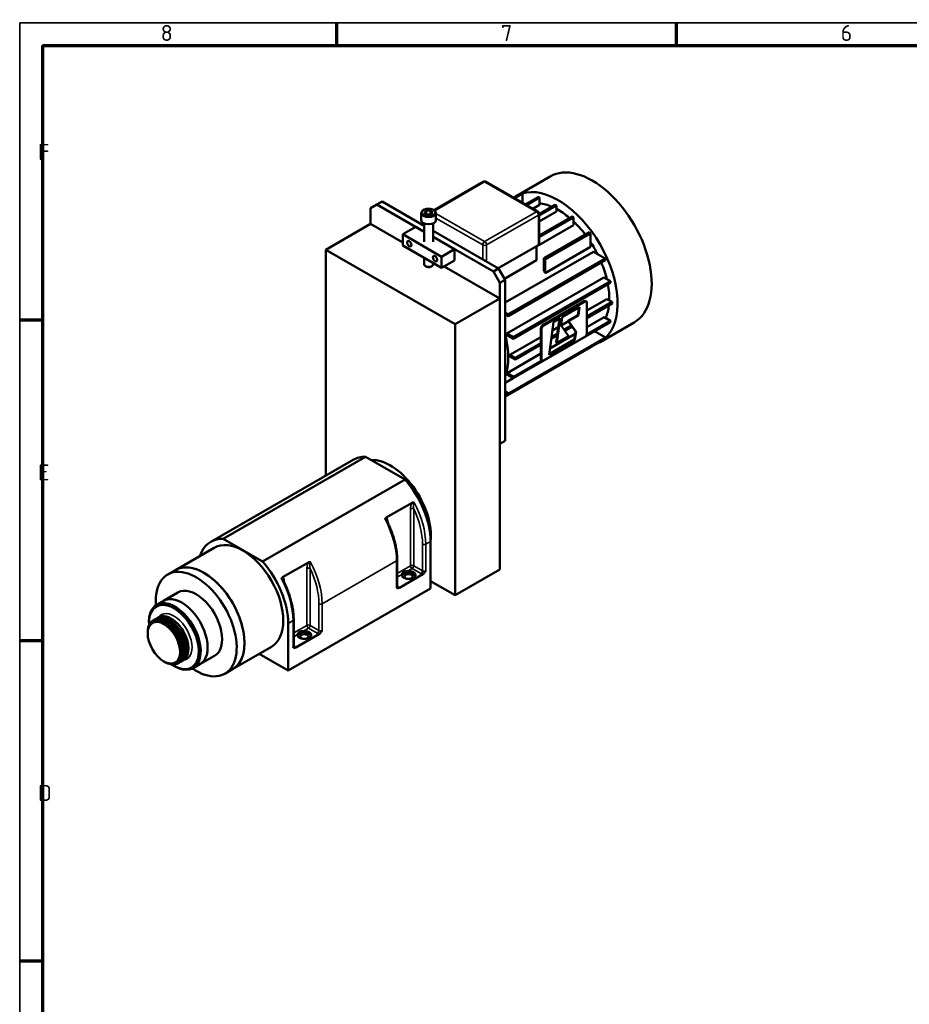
# Model space of a CAD drawing. Header units: millimetres. Extents: x 10 to 1178, y 10 to 831.
# Tile 2 of 4: x 10 to 399, y 401 to 831. Entities that reach past the tile are written whole.
import ezdxf

# ---------------------------------------------------------------- set-up
doc = ezdxf.new("R2010")
doc.units = ezdxf.units.MM
doc.header["$LTSCALE"] = 2
doc.layers.get('0').update_dxf_attribs({"lineweight": 25})
for name, color, linetype, lineweight in [('Bemaßung (ISO)', 7, 'Continuous', 25), ('Rahmen (ISO)', 7, 'Continuous', 70), ('Sichtbar (ISO)', 7, 'Continuous', 50), ('Sichtbar schmal (ISO)', 7, 'Continuous', 35), ('Symbol (ISO)', 7, 'Continuous', 25)]:
    doc.layers.add(name, color=color, linetype=linetype, lineweight=lineweight)
doc.styles.add('Notiztext (DIN)', font='isocpeur.ttf')
doc.dimstyles.new('Standard (DIN)', dxfattribs={"dimscale": 2, "dimtxt": 3.5, "dimasz": 2.5, "dimexe": 3.175, "dimexo": 0.8, "dimgap": 0.8, "dimtad": 1, "dimdec": 3, "dimrnd": 1e-08, "dimtxsty": 'Notiztext (DIN)', "dimcen": 0.09, "dimdle": 10, "dimclrd": 256, "dimclre": 256, "dimclrt": 256, "dimazin": 2, "dimtfac": 0.571429, "dimtdec": 3, "dimtmove": 0, "dimatfit": 3, "dimfxl": 1, "dimtolj": 1, "dimlwd": -1, "dimlwe": -1, "dimarcsym": 0})

# ---------------------------------------------------------------- blocks, each defined once
blk = doc.blocks.new('Ränder Hagen+Goebel Rahmen')
at = {"layer": 'Rahmen (ISO)', "linetype": 'Continuous', "lineweight": 35}
for q in [(5, 5), (589, 415)]:
    blk.add_line((5, 415), q, dxfattribs=at)
at = {"layer": 'Rahmen (ISO)'}
for p, q in [((74.25, 410), (74.25, 415)), ((148.5, 410), (148.5, 415)), ((10, 410), (584, 410)), ((10, 410), (10, 10)), ((10, 350), (5, 350)), ((10, 280), (5, 280)), ((10, 210), (5, 210))]:
    blk.add_line(p, q, dxfattribs=at)
at = {"layer": 'Symbol (ISO)', "char_height": 3.5, "style": 'Notiztext (DIN)'}
for s, insert, attachment_point in [('8', (37.125, 411), 8), ('7', (111.375, 411), 8), ('6', (185.625, 411), 8), ('F', (9, 385), 7), ('E', (9, 315), 7), ('D', (9, 245), 7)]:
    blk.add_mtext(s, dxfattribs=dict(at, insert=insert, attachment_point=attachment_point))
blk = doc.blocks.new('*D24')
at = {"layer": 'Bemaßung (ISO)'}
for p, q in [((786.09, 444.55), (786.09, 120.35)), ((114.59, 328.55), (114.59, 120.35)), ((119.59, 126.7), (781.09, 126.7))]:
    blk.add_line(p, q, dxfattribs=at)
for points in [[(119.59, 127.53), (119.59, 125.87), (114.59, 126.7)], [(781.09, 127.53), (781.09, 125.87), (786.09, 126.7)]]:
    blk.add_solid(points, dxfattribs=at)
at = {"layer": 'Defpoints', "color": 0}
for p in [(786.09, 446.15), (114.59, 330.15), (786.09, 126.7)]:
    blk.add_point(p, dxfattribs=at)
at = {"layer": 'Bemaßung (ISO)', "insert": (441.32, 135.31), "char_height": 7, "attachment_point": 1, "style": 'Notiztext (DIN)'}
blk.add_mtext('\\A1;ca. 671', dxfattribs=at)

msp = doc.modelspace()

# ---------------------------------------------------------------- linework, layer by layer
at = {"layer": 'Sichtbar (ISO)'}
for p, q in [((241.7552, 762.8545), (226.8816, 754.2894)), ((191.0285, 748.1047), (212.5445, 760.495)), ((213.7422, 760.495), (236.3696, 747.4648)), ((229.0768, 755.4403), (225.7984, 753.5523)), ((229.6425, 755.3869), (226.1276, 753.3628)), ((229.6425, 751.3386), (229.6425, 755.3869)), ((236.525, 753.8309), (230.9198, 750.6031)), ((237.0907, 753.6333), (231.3743, 750.3414)), ((237.0907, 750.4254), (237.0907, 753.6333)), ((163.2216, 748.9444), (166.0501, 750.5858)), ((163.2216, 742.077), (163.2216, 748.9444)), ((166.0501, 750.5858), (168.3128, 751.8889)), ((166.0501, 750.5858), (186.6775, 738.7073)), ((168.3128, 751.8889), (186.6775, 741.3133)), ((237.0907, 750.4254), (234.1595, 748.7375)), ((243.9732, 750.4413), (236.9708, 746.4089)), ((244.5389, 750.1156), (236.9708, 745.7574)), ((244.5389, 747.4986), (244.5389, 750.1156)), ((185.4775, 743.7815), (185.4775, 746.7247)), ((186.8356, 746.9651), (187.6263, 747.927)), ((187.8868, 746.0899), (186.8356, 746.9651)), ((187.6263, 747.927), (189.4681, 748.0136)), ((187.6263, 747.927), (187.6263, 746.3068)), ((189.7287, 746.1765), (187.8868, 746.0899)), ((189.4681, 748.0136), (190.5193, 747.1384)), ((189.4681, 748.0136), (189.4681, 746.1642)), ((190.5193, 747.1384), (189.7287, 746.1765)), ((191.8775, 743.7815), (191.8775, 746.7247)), ((244.5389, 747.4986), (236.9708, 743.1404)), ((236.9708, 733.3441), (236.9708, 746.4249)), ((251.4214, 745.3808), (236.9708, 737.0592)), ((251.9871, 744.9269), (236.9708, 736.2796)), ((251.9871, 741.6159), (251.9871, 744.9269)), ((163.2216, 742.077), (143.7055, 730.8384)), ((163.2216, 742.077), (177.3638, 733.9331)), ((183.0206, 740.8131), (177.3638, 737.5556)), ((186.6775, 738.7073), (183.0206, 740.8131)), ((186.6775, 734.298), (186.6775, 742.343)), ((190.6775, 734.298), (190.6775, 742.343)), ((251.9871, 741.6159), (235.7708, 732.2775)), ((177.3638, 737.5556), (177.3638, 732.6503)), ((177.3638, 737.5556), (194.3343, 727.7829)), ((190.6775, 739.0099), (219.2245, 722.5708)), ((190.6775, 736.4038), (216.9618, 721.2677)), ((199.9912, 731.0404), (190.6775, 736.4038)), ((258.8696, 738.5562), (239.0706, 727.1547)), ((259.4353, 737.958), (239.6363, 726.5566)), ((259.4353, 732.0462), (259.4353, 737.958)), ((177.3638, 732.6503), (194.3343, 722.8776)), ((218.9921, 722.7046), (236.6193, 732.8555)), ((235.7708, 726.1905), (235.7708, 732.3668)), ((259.4353, 732.0462), (239.6363, 720.6447)), ((143.7055, 632.1409), (143.7055, 730.8384)), ((143.7055, 730.8384), (200.274, 698.2628)), ((186.6775, 724.4613), (186.6775, 727.2869)), ((194.3343, 727.7829), (199.9912, 731.0404)), ((194.3343, 727.7829), (194.3343, 722.8776)), ((199.9912, 731.0404), (199.9912, 726.1351)), ((260.6534, 729.9365), (222.0529, 707.7079)), ((265.7666, 726.9919), (223.3402, 702.5602)), ((239.0706, 727.1547), (239.0706, 721.5556)), ((265.7666, 726.9919), (260.6534, 729.9365)), ((187.519, 723.4984), (187.2578, 723.65)), ((189.8822, 723.5253), (190.0971, 723.65)), ((190.6775, 724.4613), (190.6775, 724.9834)), ((194.3343, 722.8776), (199.9912, 726.1351)), ((195.4482, 723.519), (219.7902, 709.5014)), ((235.7708, 726.1905), (221.7847, 718.1364)), ((266.0022, 726.2023), (223.5758, 701.7705)), ((239.6363, 720.6447), (239.6363, 726.5566)), ((219.2245, 722.5708), (216.9618, 721.2677)), ((216.9618, 721.2677), (219.7902, 716.3688)), ((222.0529, 717.6718), (219.2245, 722.5708)), ((265.2206, 718.6949), (222.7942, 694.2631)), ((268.0843, 717.0457), (265.2206, 718.6949)), ((219.7902, 716.3688), (222.0529, 717.6718)), ((219.7902, 716.3688), (219.7902, 646.0597)), ((222.0529, 717.6718), (222.0529, 647.3627)), ((268.0843, 717.0457), (225.6579, 692.614)), ((268.1951, 716.3279), (225.7687, 691.8962)), ((219.7902, 709.5014), (200.274, 698.2628)), ((219.7902, 709.5014), (219.7902, 591.1205)), ((256.7012, 708.3398), (238.5992, 697.9156)), ((256.984, 708.1769), (238.8821, 697.7527)), ((254.5948, 705.6565), (247.0654, 701.3206)), ((253.8133, 702.262), (254.2623, 705.465)), ((254.0961, 702.0991), (254.5948, 705.6565)), ((257.3, 708.3986), (257.5828, 708.2357)), ((266.5989, 709.2897), (257.8325, 704.2415)), ((268.8624, 707.9862), (257.8325, 701.6346)), ((257.8325, 694.2767), (257.8325, 707.6845)), ((268.8624, 707.3322), (257.8325, 700.9805)), ((268.8624, 707.9862), (266.5989, 709.2897)), ((223.3402, 702.5602), (222.0529, 703.3015)), ((222.0529, 702.6474), (223.5758, 701.7705)), ((247.0654, 701.3206), (246.5667, 697.7632)), ((249.5498, 699.8069), (253.8133, 702.262)), ((249.8327, 699.644), (254.0961, 702.0991)), ((254.0961, 702.0991), (253.8133, 702.262)), ((265.4206, 701.3567), (257.8325, 696.987)), ((268.1951, 699.7589), (265.4206, 701.3567)), ((200.274, 698.2628), (200.274, 579.8819)), ((268.0843, 699.1687), (225.6579, 674.737)), ((243.2811, 699.1414), (241.2862, 684.9118)), ((245.3205, 697.0363), (242.781, 695.5739)), ((246.1532, 700.7953), (243.2811, 699.1414)), ((244.657, 690.1231), (246.1532, 700.7953)), ((244.8729, 693.8434), (245.8207, 700.6038)), ((246.5667, 697.7632), (249.8327, 693.1036)), ((249.7171, 699.5681), (246.5713, 697.7566)), ((251.0189, 697.7109), (247.8731, 695.8993)), ((251.3455, 697.2449), (248.1997, 695.4334)), ((251.1828, 697.477), (249.5498, 699.8069)), ((249.8327, 699.644), (249.5498, 699.8069)), ((253.0987, 694.9844), (249.8327, 699.644)), ((252.8158, 695.1472), (251.1828, 697.477)), ((268.1951, 699.7589), (257.7215, 693.7276)), ((278.4839, 699.0739), (263.6104, 690.5088)), ((225.6579, 692.614), (222.7942, 694.2631)), ((222.9942, 693.4939), (225.7687, 691.8962)), ((237.7507, 692.6771), (224.1725, 684.8579)), ((237.7507, 696.4459), (237.7507, 689.742)), ((238.0335, 696.283), (238.0335, 682.8752)), ((238.8821, 682.3828), (256.984, 692.807)), ((252.6558, 694.0059), (241.6746, 687.6823)), ((244.8232, 693.489), (242.2837, 692.0265)), ((244.923, 694.2004), (242.3834, 692.738)), ((244.3742, 690.286), (244.8729, 693.8434)), ((249.8327, 693.1036), (244.657, 690.1231)), ((252.3171, 691.5898), (252.8158, 695.1472)), ((252.5999, 691.427), (253.0987, 694.9844)), ((253.0987, 694.9844), (252.8158, 695.1472)), ((266.0022, 692.4103), (261.1752, 695.19)), ((259.4353, 688.2177), (222.0529, 666.6906)), ((265.7666, 691.8919), (223.3402, 667.4602)), ((266.0022, 692.4103), (223.5758, 667.9786)), ((237.7507, 690.0702), (226.436, 683.5545)), ((237.7507, 689.4162), (226.436, 682.9004)), ((237.7507, 689.742), (237.7507, 683.0381)), ((241.2862, 684.9118), (252.5999, 691.427)), ((241.3359, 685.2662), (252.3171, 691.5898)), ((244.657, 690.1231), (244.3742, 690.286)), ((252.5999, 691.427), (252.3171, 691.5898)), ((259.4353, 688.2177), (259.4353, 688.246)), ((237.7507, 685.4226), (222.9942, 676.9249)), ((226.436, 683.5545), (224.1725, 684.8579)), ((224.1725, 684.2039), (226.436, 682.9004)), ((238.101, 682.4289), (225.7687, 675.3272)), ((238.0004, 682.4868), (238.2832, 682.324)), ((222.7942, 676.3861), (225.6579, 674.737)), ((225.7687, 675.3272), (222.9942, 676.9249)), ((225.6422, 674.746), (222.0529, 672.6791)), ((223.5758, 667.9786), (222.0529, 668.8555)), ((222.0529, 668.2015), (223.3402, 667.4602)), ((219.7902, 646.0496), (222.0529, 647.3627)), ((222.0529, 647.3627), (219.7902, 646.0597)), ((93.5287, 603.246), (155.7541, 639.0792)), ((98.8714, 604.5536), (161.0968, 640.3869)), ((178.3572, 630.4473), (161.0968, 640.3869)), ((116.1318, 594.6141), (178.3572, 630.4473)), ((170.1368, 613.7785), (181.4794, 620.3103)), ((98.8714, 604.5536), (116.1318, 594.6141)), ((189.526, 582.8112), (189.526, 603.4134)), ((95.0258, 600.6463), (78.0553, 590.8736)), ((124.882, 587.718), (136.2246, 594.2498)), ((174.9697, 583.6603), (174.9697, 595.2695)), ((78.0553, 590.8736), (74.6611, 588.919)), ((219.7902, 591.1205), (200.274, 579.8819)), ((186.1799, 589.0598), (175.9015, 583.1409)), ((200.274, 579.8819), (189.526, 586.0713)), ((79.1524, 581.1198), (72.7885, 577.455)), ((127.3006, 546.978), (189.526, 582.8112)), ((69.8186, 575.7448), (72.7885, 577.455)), ((66.4894, 567.9059), (66.4894, 568.3946)), ((68.0045, 567.7764), (68.4288, 568.0207)), ((68.1709, 568.7954), (69.0195, 569.284)), ((69.868, 569.7726), (70.7165, 570.2613)), ((75.7622, 568.6054), (75.796, 568.911)), ((76.2765, 569.6329), (76.1356, 569.7146)), ((76.539, 568.3799), (76.5052, 568.0743)), ((129.7148, 557.5998), (129.7148, 569.209)), ((65.9237, 563.6711), (65.9237, 563.834)), ((127.3006, 567.5802), (127.3006, 546.978)), ((140.9251, 562.9993), (130.6467, 557.0803)), ((83.7428, 556.6673), (83.7428, 556.5045)), ((119.9774, 557.3171), (103.0069, 547.5444)), ((73.3901, 550.7056), (73.531, 550.6238)), ((77.9851, 550.4447), (78.4094, 550.689)), ((80.6471, 551.0544), (81.4956, 551.5431)), ((95.1215, 553.3891), (88.7575, 549.7243)), ((127.3006, 546.978), (114.662, 554.2561)), ((77.3368, 549.0693), (77.7594, 548.824)), ((78.95, 550.0772), (79.7986, 550.5658)), ((85.7877, 548.0141), (88.7575, 549.7243)), ((103.0069, 547.5444), (99.6128, 545.5898))]:
    msp.add_line(p, q, dxfattribs=at)
at = {"layer": 'Sichtbar (ISO)', "flags": 128}
for points in [[(191.8775, 746.7247), (191.8726, 746.8378), (191.8581, 746.95), (191.8344, 747.0609), (191.8017, 747.1698), (191.7604, 747.276), (191.7108, 747.3792), (191.6536, 747.4789), (191.5892, 747.5752), (191.4401, 747.7569), (191.2667, 747.9235), (191.0717, 748.0751), (190.857, 748.2115), (190.6247, 748.3328), (190.3767, 748.4387), (190.115, 748.529), (189.8418, 748.6035), (189.5591, 748.6617), (189.2692, 748.7035), (188.9746, 748.7287), (188.6775, 748.7371), (188.3804, 748.7287), (188.0857, 748.7035), (187.7959, 748.6617), (187.5132, 748.6035), (187.2399, 748.529), (186.9783, 748.4387), (186.7303, 748.3328), (186.4979, 748.2115), (186.2833, 748.0751), (186.0882, 747.9235), (185.9148, 747.7568), (185.7657, 747.5751), (185.7013, 747.4788), (185.6441, 747.3791), (185.5946, 747.276), (185.5533, 747.1698), (185.5206, 747.0609), (185.4968, 746.9501), (185.4824, 746.8378), (185.4775, 746.7247)], [(187.543, 723.4848), (187.5567, 723.4774), (187.5705, 723.4702), (187.5843, 723.4633), (187.5981, 723.4567), (187.6119, 723.4503), (187.6258, 723.4442), (187.6397, 723.4383), (187.6537, 723.4327), (187.6677, 723.4273), (187.6817, 723.4222), (187.6959, 723.4173), (187.7101, 723.4127), (187.7243, 723.4083), (187.7386, 723.4041), (187.753, 723.4001), (187.7675, 723.3964), (187.7821, 723.393), (187.7967, 723.3897), (187.8115, 723.3867), (187.8263, 723.384), (187.8413, 723.3814), (187.8563, 723.3791), (187.8715, 723.377), (187.8868, 723.3751)], [(187.8868, 723.3751), (187.9136, 723.3655), (187.9402, 723.3562), (187.9666, 723.3473), (187.9928, 723.3386), (188.0188, 723.3302), (188.0447, 723.3222), (188.0703, 723.3144), (188.0959, 723.3069), (188.1212, 723.2998), (188.1465, 723.2929), (188.1716, 723.2863), (188.1965, 723.2801), (188.2214, 723.2741), (188.2461, 723.2683), (188.2708, 723.2629), (188.2953, 723.2578), (188.3198, 723.2529), (188.3442, 723.2484), (188.3685, 723.2441), (188.3928, 723.2401), (188.417, 723.2363), (188.4411, 723.2329), (188.4652, 723.2297), (188.4893, 723.2269)], [(189.1262, 723.2568), (189.1503, 723.262), (189.1744, 723.2674), (189.1985, 723.2731), (189.2227, 723.2791), (189.247, 723.2854), (189.2713, 723.292), (189.2957, 723.2988), (189.3202, 723.306), (189.3447, 723.3134), (189.3694, 723.3212), (189.3941, 723.3292), (189.419, 723.3375), (189.4439, 723.3462), (189.469, 723.3551), (189.4943, 723.3644), (189.5196, 723.3739), (189.5452, 723.3838), (189.5709, 723.3939), (189.5967, 723.4044), (189.6227, 723.4152), (189.6489, 723.4264), (189.6753, 723.4378), (189.7019, 723.4496), (189.7287, 723.4618)], [(189.7287, 723.4618), (189.7354, 723.4635), (189.742, 723.4654), (189.7487, 723.4673), (189.7553, 723.4693), (189.7618, 723.4714), (189.7684, 723.4736), (189.7749, 723.4758), (189.7814, 723.4781), (189.7879, 723.4805), (189.7943, 723.4829), (189.8007, 723.4855), (189.8071, 723.4881), (189.8135, 723.4908), (189.8198, 723.4935), (189.8261, 723.4963), (189.8325, 723.4993), (189.8387, 723.5022), (189.845, 723.5053), (189.8513, 723.5084), (189.8575, 723.5117), (189.8637, 723.515), (189.8699, 723.5183), (189.8761, 723.5218), (189.8822, 723.5253)], [(182.3525, 620.3756), (182.3148, 620.3895), (182.277, 620.402), (182.2392, 620.4129), (182.2012, 620.4223), (182.1631, 620.4301), (182.1248, 620.4365), (182.0866, 620.4413), (182.0485, 620.4447), (182.0105, 620.4465), (181.9726, 620.4469), (181.935, 620.4458), (181.8976, 620.4433), (181.8604, 620.4393), (181.8237, 620.434), (181.7872, 620.4274), (181.7512, 620.4194), (181.7156, 620.4101), (181.6804, 620.3995), (181.6456, 620.3876), (181.6114, 620.3745), (181.5776, 620.3602), (181.5443, 620.3447), (181.5116, 620.3281), (181.4795, 620.3103)], [(170.1368, 613.7785), (170.1042, 613.7589), (170.0722, 613.7382), (170.0409, 613.7162), (170.0104, 613.6931), (169.9807, 613.6688), (169.9518, 613.6434), (169.9238, 613.6168), (169.8967, 613.5891), (169.8706, 613.5604), (169.8455, 613.5305), (169.8214, 613.4995), (169.7983, 613.4675), (169.7763, 613.4343), (169.7555, 613.4002), (169.7361, 613.3655), (169.7183, 613.3306), (169.7019, 613.2955), (169.687, 613.2603), (169.6734, 613.2248), (169.6612, 613.1893), (169.6503, 613.1536), (169.6406, 613.1178), (169.632, 613.082), (169.6246, 613.046)], [(174.9697, 595.2695), (174.965, 595.7712), (174.9509, 596.2774), (174.9275, 596.788), (174.8947, 597.3028), (174.8527, 597.8214), (174.8014, 598.3438), (174.7409, 598.8696), (174.6713, 599.3987), (174.5925, 599.9308), (174.5046, 600.4656), (174.4077, 601.003), (174.3019, 601.5427), (174.1871, 602.0844), (174.0635, 602.628), (173.931, 603.1731), (173.7899, 603.7196), (173.6401, 604.2672), (173.4817, 604.8157), (173.3148, 605.3648), (173.1395, 605.9142), (172.9559, 606.4638), (172.764, 607.0132), (172.5639, 607.5623), (172.3558, 608.1108), (172.1398, 608.6584), (171.9158, 609.2049), (171.6841, 609.75), (171.4448, 610.2936), (171.1979, 610.8353), (170.9436, 611.3749), (170.682, 611.9122), (170.4132, 612.4469)], [(137.0977, 594.315), (137.06, 594.329), (137.0222, 594.3414), (136.9843, 594.3523), (136.9463, 594.3617), (136.9082, 594.3696), (136.87, 594.376), (136.8318, 594.3808), (136.7936, 594.3842), (136.7556, 594.386), (136.7178, 594.3864), (136.6801, 594.3853), (136.6427, 594.3827), (136.6056, 594.3788), (136.5688, 594.3735), (136.5324, 594.3668), (136.4964, 594.3588), (136.4607, 594.3495), (136.4255, 594.3389), (136.3908, 594.3271), (136.3565, 594.314), (136.3227, 594.2997), (136.2895, 594.2842), (136.2568, 594.2676), (136.2246, 594.2498)], [(176.9395, 588.9507), (176.9659, 589.0436), (177.0007, 589.142), (177.0437, 589.2445), (177.0952, 589.3494), (177.155, 589.4551), (177.2229, 589.5602), (177.2988, 589.6629), (177.3824, 589.7618), (177.4735, 589.8553), (177.5718, 589.942), (177.6768, 590.0211), (177.788, 590.0915), (177.9055, 590.1528), (178.0291, 590.2053), (178.1582, 590.2496), (178.2925, 590.286), (178.4313, 590.3151), (178.5742, 590.3383), (178.7206, 590.3567), (178.8699, 590.3713), (179.0216, 590.3834), (179.175, 590.3942), (179.3297, 590.4048), (179.4851, 590.4166)], [(186.1799, 589.0598), (186.238, 589.0954), (186.2974, 589.1359), (186.3575, 589.181), (186.4178, 589.2302), (186.4776, 589.2833), (186.5364, 589.3394), (186.5938, 589.3979), (186.6492, 589.4579), (186.7023, 589.5184), (186.7529, 589.5792), (186.8032, 589.6425), (186.8534, 589.7084), (186.9032, 589.7766), (186.9527, 589.8468), (187.0016, 589.9186), (187.0498, 589.9917), (187.0973, 590.0659), (187.1439, 590.1408), (187.1897, 590.2159), (187.2347, 590.2909), (187.2787, 590.3655), (187.3217, 590.4392), (187.3637, 590.5117), (187.4047, 590.5827)], [(124.882, 587.718), (124.8493, 587.6984), (124.8173, 587.6776), (124.7861, 587.6557), (124.7555, 587.6325), (124.7258, 587.6083), (124.697, 587.5828), (124.669, 587.5563), (124.6419, 587.5286), (124.6158, 587.4998), (124.5906, 587.47), (124.5665, 587.439), (124.5435, 587.4069), (124.5215, 587.3738), (124.5007, 587.3397), (124.4813, 587.305), (124.4634, 587.2701), (124.4471, 587.235), (124.4321, 587.1997), (124.4186, 587.1643), (124.4064, 587.1288), (124.3955, 587.0931), (124.3857, 587.0573), (124.3772, 587.0214), (124.3698, 586.9855)], [(129.7148, 569.209), (129.7101, 569.7106), (129.6961, 570.2169), (129.6726, 570.7275), (129.6399, 571.2423), (129.5979, 571.7609), (129.5466, 572.2833), (129.4861, 572.8091), (129.4164, 573.3382), (129.3377, 573.8703), (129.2498, 574.4051), (129.1529, 574.9425), (129.0471, 575.4821), (128.9323, 576.0239), (128.8086, 576.5675), (128.6762, 577.1126), (128.5351, 577.6591), (128.3853, 578.2067), (128.2269, 578.7552), (128.06, 579.3042), (127.8847, 579.8537), (127.701, 580.4033), (127.5092, 580.9527), (127.3091, 581.5018), (127.101, 582.0502), (126.8849, 582.5979), (126.661, 583.1444), (126.4293, 583.6895), (126.19, 584.233), (125.9431, 584.7748), (125.6888, 585.3144), (125.4272, 585.8517), (125.1583, 586.3864)], [(174.6768, 583.2531), (174.7177, 583.2294), (174.7598, 583.2053), (174.8028, 583.1811), (174.8468, 583.1572), (174.8917, 583.1339), (174.9375, 583.1116), (174.9842, 583.0905), (175.0316, 583.0709), (175.0799, 583.0533), (175.1288, 583.0379), (175.1782, 583.0246), (175.2281, 583.0139), (175.2782, 583.0057), (175.3285, 583.0003), (175.3792, 582.9978), (175.4322, 582.9984), (175.4877, 583.0023), (175.545, 583.0099), (175.6039, 583.0215), (175.6637, 583.0374), (175.724, 583.0576), (175.7841, 583.0817), (175.8435, 583.1096), (175.9015, 583.1409)], [(174.9697, 583.6603), (174.9747, 583.6029), (174.987, 583.5559), (174.9999, 583.5265), (175.0057, 583.517)], [(75.1786, 568.0853), (75.1626, 568.097), (75.147, 568.1091), (75.1317, 568.1216), (75.1169, 568.1343), (75.1025, 568.1473), (75.0885, 568.1606), (75.0751, 568.1741), (75.0623, 568.1878), (75.05, 568.2018), (75.0383, 568.2159), (75.0272, 568.2302), (75.0168, 568.2447), (75.0071, 568.2593), (74.9981, 568.274), (74.9898, 568.2888), (74.9822, 568.3037), (74.9754, 568.3186), (74.9692, 568.3336), (74.9638, 568.3485), (74.9591, 568.3634), (74.9551, 568.3783), (74.9518, 568.3931), (74.9493, 568.4078), (74.9475, 568.4224)], [(74.9709, 568.329), (74.9879, 568.352), (75.007, 568.3743), (75.028, 568.3958), (75.0507, 568.4164), (75.075, 568.4362), (75.1007, 568.4549), (75.1276, 568.4726), (75.1558, 568.4891), (75.1856, 568.5048), (75.2173, 568.5197), (75.2506, 568.5338), (75.2855, 568.5469), (75.3217, 568.5589), (75.3591, 568.5698), (75.3976, 568.5794), (75.4371, 568.5877), (75.4773, 568.5947), (75.518, 568.6002), (75.559, 568.6044), (75.6001, 568.6073), (75.6411, 568.6088), (75.6817, 568.609), (75.7218, 568.6079), (75.7622, 568.6054)], [(75.6905, 567.8913), (75.6671, 567.8947), (75.6436, 567.8986), (75.6201, 567.9029), (75.5966, 567.9078), (75.5731, 567.913), (75.5496, 567.9187), (75.5262, 567.9249), (75.503, 567.9315), (75.48, 567.9385), (75.4572, 567.9459), (75.4346, 567.9538), (75.4123, 567.962), (75.3904, 567.9707), (75.3688, 567.9797), (75.3476, 567.989), (75.3268, 567.9987), (75.3065, 568.0087), (75.2866, 568.019), (75.2672, 568.0295), (75.2483, 568.0403), (75.23, 568.0513), (75.2123, 568.0624), (75.1951, 568.0738), (75.1786, 568.0853)], [(75.796, 568.911), (75.8195, 568.9089), (75.8431, 568.9063), (75.8668, 568.9033), (75.8904, 568.8998), (75.9141, 568.8958), (75.9377, 568.8913), (75.9612, 568.8863), (75.9846, 568.8809), (76.0077, 568.875), (76.0307, 568.8686), (76.0533, 568.8618), (76.0757, 568.8545), (76.0977, 568.8467), (76.1194, 568.8385), (76.1407, 568.8299), (76.1615, 568.8208), (76.1819, 568.8114), (76.2019, 568.8017), (76.2213, 568.7916), (76.2402, 568.7812), (76.2586, 568.7705), (76.2763, 568.7595), (76.2935, 568.7483), (76.31, 568.7368)], [(76.5052, 568.0743), (76.5064, 568.0485), (76.5058, 568.023), (76.5033, 567.9973), (76.4989, 567.9716), (76.4925, 567.9459), (76.4843, 567.9203), (76.4741, 567.8951), (76.462, 567.8704), (76.448, 567.8462), (76.4321, 567.8227), (76.4143, 567.8), (76.3947, 567.7782), (76.3736, 567.7573), (76.3511, 567.7374), (76.3273, 567.7186), (76.3022, 567.701), (76.2762, 567.6847), (76.249, 567.6694), (76.2201, 567.6551), (76.1897, 567.6417), (76.1578, 567.6294), (76.1247, 567.6181), (76.0903, 567.608), (76.0549, 567.5991)], [(76.31, 568.7368), (76.326, 568.725), (76.3417, 568.7128), (76.3569, 568.7002), (76.3717, 568.6872), (76.3861, 568.6738), (76.3999, 568.6601), (76.4133, 568.6461), (76.4261, 568.6317), (76.4383, 568.6171), (76.4499, 568.6022), (76.4609, 568.5871), (76.4712, 568.5718), (76.4808, 568.5562), (76.4897, 568.5405), (76.4979, 568.5247), (76.5053, 568.5087), (76.5121, 568.4926), (76.5181, 568.4764), (76.5234, 568.4603), (76.5279, 568.4441), (76.5318, 568.4279), (76.5349, 568.4118), (76.5373, 568.3958), (76.539, 568.3799)], [(131.4018, 562.7273), (131.4282, 562.8202), (131.463, 562.9186), (131.5061, 563.0211), (131.5575, 563.126), (131.6173, 563.2317), (131.6852, 563.3368), (131.7611, 563.4395), (131.8447, 563.5384), (131.9358, 563.6319), (132.0341, 563.7186), (132.1391, 563.7977), (132.2504, 563.8681), (132.3678, 563.9294), (132.4914, 563.9819), (132.6206, 564.0262), (132.7548, 564.0625), (132.8936, 564.0917), (133.0365, 564.1149), (133.1829, 564.1333), (133.3322, 564.1479), (133.4839, 564.16), (133.6374, 564.1708), (133.7921, 564.1814), (133.9474, 564.1932)], [(140.9251, 562.9993), (140.9831, 563.0348), (141.0425, 563.0754), (141.1026, 563.1205), (141.1629, 563.1697), (141.2227, 563.2227), (141.2816, 563.2789), (141.339, 563.3374), (141.3944, 563.3973), (141.4475, 563.4579), (141.4981, 563.5187), (141.5484, 563.582), (141.5985, 563.6479), (141.6484, 563.7161), (141.6978, 563.7862), (141.7467, 563.8581), (141.795, 563.9312), (141.8424, 564.0054), (141.8891, 564.0803), (141.9349, 564.1554), (141.9798, 564.2304), (142.0238, 564.305), (142.0669, 564.3787), (142.1089, 564.4512), (142.1499, 564.5221)], [(129.4219, 557.1926), (129.4629, 557.1689), (129.5049, 557.1447), (129.5479, 557.1206), (129.5919, 557.0967), (129.6369, 557.0734), (129.6827, 557.0511), (129.7293, 557.0299), (129.7768, 557.0104), (129.8251, 556.9928), (129.874, 556.9773), (129.9234, 556.9641), (129.9733, 556.9533), (130.0234, 556.9452), (130.0737, 556.9398), (130.1243, 556.9373), (130.1774, 556.9379), (130.2328, 556.9418), (130.2902, 556.9494), (130.349, 556.961), (130.4089, 556.9769), (130.4691, 556.997), (130.5293, 557.0212), (130.5886, 557.049), (130.6467, 557.0803)], [(129.7148, 557.5998), (129.7199, 557.5423), (129.7321, 557.4954), (129.7451, 557.466), (129.7509, 557.4565)]]:
    msp.add_lwpolyline(points, dxfattribs=at)
at = {"layer": 'Sichtbar (ISO)'}
for centre, start, end in [((213.1434, 759.4551), 60.063987, 119.935992), ((235.7708, 746.4249), 0, 60.064008)]:
    msp.add_arc(centre, 1.2, start, end, dxfattribs=at)
for centre, major_axis, ratio, start_param, end_param in [((260.1196, 730.9642), (-18.3644, 31.8903), 0.57809312, 3.14159265, 6.28318531), ((245.246, 722.3991), (18.3644, -31.8903), 0.57809312, 0.13458136, 3.0101332), ((245.246, 722.3991), (-18.3644, 31.8903), 0.57809312, 6.21015531, 6.34537621), ((244.2561, 705.4781), (-27.347, 47.4888), 0.57809312, 5.88641524, 5.90222924), ((244.2561, 705.4781), (-27.347, 47.4888), 0.57809312, 5.68570606, 5.70058215), ((245.246, 722.3991), (-15.7694, 27.384), 0.57809312, 5.62175999, 5.87333099), ((244.2561, 705.4781), (-27.347, 47.4888), 0.57809312, 5.49242152, 5.50702019), ((245.246, 722.3991), (-15.7694, 27.384), 0.57809312, 5.2741958, 5.53137171), ((188.6775, 745.2989), (-1.6, 0), 0.5758617, 4.33334688, 5.23550108), ((244.2561, 705.4781), (-27.347, 47.4888), 0.57809312, 5.29885956, 5.31373564), ((188.6775, 743.7815), (-3.2, 0), 0.5758617, 0, 3.14159265), ((245.246, 722.3991), (-15.7694, 27.384), 0.57809312, 4.9423484, 5.19325845), ((244.2561, 705.4781), (-27.347, 47.4888), 0.57809312, 5.09721246, 5.11302646), ((235.7708, 733.3441), (1.2, 0), 0.5758617, 5.49778714, 6.28318531), ((245.246, 722.3991), (-15.7694, 27.384), 0.57809312, 4.61718175, 4.81168502), ((224.4571, 694.0766), (-27.347, 47.4888), 0.57809312, 5.09721246, 5.11302646), ((230.1139, 729.9729), (-27.347, 47.4888), 0.57809312, 4.31561891, 4.33143291), ((188.6775, 724.4613), (-2, 0), 0.5758617, 0, 3.14159265), ((188.6775, 724.1604), (1.632, 0), 0.5758617, 3.92313827, 3.94373874), ((188.6775, 724.1604), (-1.6, 0), 0.5758617, 0.99426519, 1.24939013), ((188.6775, 724.1604), (1.632, 0), 0.5758617, 4.59681613, 4.99093629), ((245.246, 722.3991), (-15.7694, 27.384), 0.57809312, 4.2355663, 4.48699737), ((224.4571, 710.4275), (15.7694, -27.384), 0.57809312, 1.61128592, 1.64525707), ((245.246, 722.3991), (-15.7694, 27.384), 0.57809312, 3.89744477, 4.15507398), ((230.1139, 729.9729), (-27.347, 47.4888), 0.57809312, 4.11490973, 4.12978582), ((256.7012, 707.3587), (0.5988, 1.0399), 0.57809312, 0, 0.78346445), ((256.984, 707.1958), (0.5988, 1.0399), 0.57809312, 5.49585344, 7.06664976), ((245.246, 722.3991), (-15.7694, 27.384), 0.57809312, 3.55549806, 3.8078494), ((230.1139, 729.9729), (-27.347, 47.4888), 0.57809312, 3.92162519, 3.93622386), ((187.6875, 705.5412), (-27.347, 47.4888), 0.57809312, 4.31561891, 4.33143291), ((238.5992, 696.9345), (0.5988, 1.0399), 0.57809312, 0.78346445, 2.35426078), ((238.8821, 696.7716), (-0.5988, -1.0399), 0.57809312, 3.92505711, 5.49585344), ((230.1139, 729.9729), (-27.347, 47.4888), 0.57809312, 3.72806323, 3.74293932), ((200.8397, 696.8272), (-15.969, 27.7307), 0.57809312, 3.57350332, 4.28434573), ((201.8297, 697.3973), (-15.7694, 27.384), 0.57809312, 4.25536667, 4.28221994), ((187.6875, 705.5412), (-27.347, 47.4888), 0.57809312, 4.11490973, 4.12978582), ((256.984, 693.7881), (0.5988, 1.0399), 0.57809312, 3.92505711, 5.49585344), ((245.246, 722.3991), (15.7694, -27.384), 0.57809312, 0.01453387, 0.06746648), ((245.246, 722.3991), (18.3644, -31.8903), 0.57809312, 6.20154306, 6.36482755), ((230.1139, 729.9729), (27.347, -47.4888), 0.57809312, 0.38482348, 0.40063748), ((201.8297, 697.3973), (-15.7694, 27.384), 0.57809312, 3.91626596, 3.94158309), ((187.6875, 705.5412), (-27.347, 47.4888), 0.57809312, 3.92162519, 3.93622386), ((238.5992, 683.5267), (-0.5988, -1.0399), 0.57809312, 5.49585344, 6.28318531), ((238.8821, 683.3639), (-0.5988, -1.0399), 0.57809312, 5.49585344, 7.06664976), ((201.8297, 697.3973), (-15.7694, 27.384), 0.57809312, 3.57562911, 3.60248238), ((187.6875, 705.5412), (-27.347, 47.4888), 0.57809312, 3.72806323, 3.74293932), ((187.6875, 705.5412), (27.347, -47.4888), 0.57809312, 0.38482348, 0.40063748), ((169.727, 614.8149), (-13.9729, 24.2643), 0.57809312, 5.95074766, 6.28318531), ((171.9898, 616.1179), (-12.4758, 21.6646), 0.57809312, 3.8023433, 5.99361376), ((169.727, 614.8149), (-13.9729, 24.2643), 0.57809312, 3.92892453, 5.04869404), ((107.5016, 578.9817), (-13.9729, 24.2643), 0.57809312, 5.95074766, 6.75033142), ((107.5016, 578.9817), (12.4758, -21.6646), 0.57809312, 0, 3.14159265), ((90.5311, 569.209), (12.4758, -21.6646), 0.57809312, 0, 3.14159265), ((90.5311, 569.209), (-12.4758, 21.6646), 0.57809312, 3.14159265, 6.28318531), ((107.5016, 578.9817), (13.9729, -24.2643), 0.57809312, 0.78733187, 1.90710139), ((87.1369, 567.2544), (-12.4758, 21.6646), 0.57809312, 2.26473455, 7.16004341), ((179.9094, 588.7064), (3, 0), 0.5758617, 2.9996956, 7.99587869), ((179.9094, 588.0524), (3, 0), 0.5758617, 0.19044154, 2.95115112), ((87.1369, 567.2544), (-7.9845, 13.8653), 0.57809312, 3.14159265, 6.28318531), ((77.8031, 561.8794), (-7.9845, 13.8653), 0.57809312, 2.35426078, 7.07051718), ((80.773, 563.5897), (-7.9845, 13.8653), 0.57809312, 3.14159265, 6.28318531), ((80.773, 563.5897), (-7.9845, 13.8653), 0.57809312, 3.14159265, 6.28318531), ((77.3789, 561.6351), (-7.6851, 13.3454), 0.57809312, 2.27697509, 7.14780287), ((73.4191, 559.3548), (-5.2897, 9.1858), 0.57809312, 2.32565349, 7.09912447), ((73.5605, 559.4363), (-5.3895, 9.3591), 0.57809312, 2.35426078, 7.07051718), ((73.4191, 559.3548), (4.9903, -8.6658), 0.57809312, 0, 3.14159265), ((74.409, 559.9249), (-5.3895, 9.3591), 0.57809312, 5.42915523, 6.28318531), ((75.2576, 560.4135), (-5.3895, 9.3591), 0.57809312, 5.42915523, 6.36168183), ((76.1061, 560.9022), (-5.3895, 9.3591), 0.57809312, 3.14159265, 6.28318531), ((75.2576, 560.4135), (-5.1899, 9.0125), 0.57809312, 5.43104202, 6.12323701), ((75.6768, 567.8005), (0.7952, -0.0879), 0.64071344, 0.28440348, 2.50035933), ((74.409, 559.9249), (5.3895, -9.3591), 0.57809312, 0, 2.18953254), ((76.2475, 560.9836), (5.2897, -9.1858), 0.57809312, 0.78733187, 2.35426078), ((75.2576, 560.4135), (5.1899, -9.0125), 0.57809312, 0.15994829, 2.18764575), ((75.2576, 560.4135), (5.3895, -9.3591), 0.57809312, 6.20468879, 8.47271785), ((134.3717, 562.483), (3, 0), 0.5758617, 2.9996956, 7.99587869), ((134.3717, 561.829), (3, 0), 0.5758617, 0.19044154, 2.95115112)]:
    msp.add_ellipse(centre, major_axis=major_axis, ratio=ratio, start_param=start_param, end_param=end_param, dxfattribs=at)
for centre, major_axis, ratio in [((180.1922, 733.4741), (0.6634, -1.152), 0.57809312), ((191.5059, 726.959), (0.6634, -1.152), 0.57809312), ((179.9094, 588.0524), (1.8, 0), 0.5758617), ((72.9948, 559.1105), (4.9903, -8.6658), 0.57809312), ((134.3717, 561.829), (1.8, 0), 0.5758617)]:
    msp.add_ellipse(centre, major_axis=major_axis, ratio=ratio, dxfattribs=at)
at = {"layer": 'Sichtbar schmal (ISO)'}
for p, q in [((213.1434, 760.4362), (191.3248, 747.8717)), ((235.7708, 747.4059), (213.1434, 760.4362)), ((191.8775, 746.6219), (213.1434, 734.3756)), ((191.8775, 744.6635), (212.2948, 732.906)), ((213.1434, 734.3756), (235.7708, 747.4059)), ((213.9919, 732.906), (236.6193, 745.9362)), ((236.6193, 745.9362), (236.6193, 732.8555)), ((212.2948, 732.906), (212.2948, 726.5613)), ((213.9919, 732.906), (213.9919, 725.584)), ((256.984, 708.1769), (256.7012, 708.3398)), ((238.8821, 697.7527), (238.5992, 697.9156)), ((238.0335, 696.283), (237.7507, 696.4459)), ((238.0335, 682.8752), (237.7507, 683.0381)), ((180.7579, 617.6349), (180.7579, 592.7815)), ((182.1721, 592.7815), (182.1721, 617.6349)), ((170.8584, 611.5518), (170.8584, 611.9342)), ((185.9905, 602.1918), (185.9905, 590.5827)), ((187.4047, 602.1918), (189.526, 603.4134)), ((187.4047, 590.5827), (187.4047, 602.1918)), ((142.1499, 576.1313), (174.6768, 594.8623)), ((174.6768, 594.8623), (174.6768, 583.2531)), ((135.5031, 591.5744), (135.5031, 566.721)), ((136.9173, 566.721), (136.9173, 591.5744)), ((180.7579, 592.7815), (174.9697, 589.4483)), ((179.4851, 590.4166), (181.465, 591.5568)), ((181.465, 591.5568), (185.2834, 589.3579)), ((185.9905, 590.5827), (182.1721, 592.7815)), ((125.6036, 585.4913), (125.6036, 585.8737)), ((174.9697, 587.8164), (176.9395, 588.9507)), ((175.3839, 583.6572), (174.9697, 583.8957)), ((140.7356, 576.1313), (140.7356, 564.5221)), ((142.1499, 564.5221), (142.1499, 576.1313)), ((127.3006, 567.5802), (129.4219, 568.8018)), ((129.4219, 568.8018), (129.4219, 557.1926)), ((135.5031, 566.721), (129.7148, 563.3878)), ((133.9474, 564.1932), (136.2102, 565.4962)), ((136.2102, 565.4962), (140.0285, 563.2974)), ((140.7356, 564.5221), (136.9173, 566.721)), ((129.7148, 561.7558), (131.4018, 562.7273)), ((130.129, 557.5966), (129.7148, 557.8352))]:
    msp.add_line(p, q, dxfattribs=at)
at = {"layer": 'Sichtbar schmal (ISO)', "flags": 128}
for points in [[(181.4807, 620.3129), (181.4148, 620.2062), (181.3526, 620.097), (181.2939, 619.9855), (181.2387, 619.8722), (181.187, 619.7575), (181.1388, 619.6419), (181.0938, 619.5257), (181.0522, 619.4093), (181.0139, 619.2932), (180.9787, 619.1777), (180.9466, 619.0632), (180.9174, 618.9491), (180.8908, 618.8354), (180.8668, 618.7221), (180.8454, 618.6093), (180.8265, 618.4972), (180.81, 618.3859), (180.7959, 618.2753), (180.7841, 618.1657), (180.7745, 618.0571), (180.7672, 617.9496), (180.762, 617.8434), (180.7589, 617.7384), (180.7579, 617.6349)], [(182.1721, 617.6349), (182.1441, 617.7662), (182.118, 617.8984), (182.0938, 618.0313), (182.0718, 618.1645), (182.052, 618.2978), (182.0347, 618.4311), (182.0198, 618.5639), (182.0077, 618.6962), (181.9984, 618.8277), (181.992, 618.9581), (181.9888, 619.0881), (181.9891, 619.2173), (181.993, 619.3451), (182.0008, 619.4704), (182.013, 619.5925), (182.0297, 619.7104), (182.0512, 619.8232), (182.0778, 619.9301), (182.1099, 620.0302), (182.1476, 620.1222), (182.1916, 620.202), (182.2413, 620.2682), (182.2959, 620.321), (182.3545, 620.3603)], [(169.6293, 613.0324), (169.6615, 613.0499), (169.6943, 613.0633), (169.7279, 613.0727), (169.762, 613.0777), (169.7965, 613.0784), (169.8315, 613.0746), (169.8667, 613.0662), (169.9021, 613.053), (169.9374, 613.0354), (169.9724, 613.0145), (170.007, 612.9903), (170.0413, 612.963), (170.0751, 612.9327), (170.1084, 612.8997), (170.1413, 612.864), (170.1738, 612.8258), (170.2057, 612.7853), (170.237, 612.7425), (170.2679, 612.6976), (170.2981, 612.6508), (170.3278, 612.6023), (170.3568, 612.5521), (170.3852, 612.5004), (170.4129, 612.4474)], [(170.8584, 611.9342), (170.8574, 612.0365), (170.8543, 612.1379), (170.8491, 612.2382), (170.8418, 612.3372), (170.8322, 612.4348), (170.8204, 612.5308), (170.8063, 612.6251), (170.7898, 612.7175), (170.7709, 612.8078), (170.7495, 612.8959), (170.7255, 612.9816), (170.6989, 613.0647), (170.6697, 613.1451), (170.6376, 613.2226), (170.6024, 613.2976), (170.564, 613.3696), (170.5224, 613.438), (170.4775, 613.5025), (170.4292, 613.5625), (170.3776, 613.6177), (170.3224, 613.6674), (170.2637, 613.7113), (170.2015, 613.7489), (170.1356, 613.7796)], [(136.2259, 594.2524), (136.16, 594.1457), (136.0977, 594.0364), (136.039, 593.9249), (135.9839, 593.8117), (135.9322, 593.697), (135.8839, 593.5814), (135.839, 593.4652), (135.7974, 593.3488), (135.759, 593.2327), (135.7239, 593.1172), (135.6918, 593.0026), (135.6625, 592.8886), (135.6359, 592.7748), (135.612, 592.6615), (135.5906, 592.5488), (135.5717, 592.4367), (135.5552, 592.3253), (135.5411, 592.2148), (135.5292, 592.1052), (135.5197, 591.9966), (135.5123, 591.8891), (135.5071, 591.7828), (135.5041, 591.6779), (135.5031, 591.5744)], [(136.9173, 591.5744), (136.8893, 591.7057), (136.8631, 591.8379), (136.839, 591.9707), (136.817, 592.104), (136.7972, 592.2373), (136.7798, 592.3705), (136.765, 592.5034), (136.7528, 592.6357), (136.7435, 592.7672), (136.7372, 592.8976), (136.734, 593.0275), (136.7342, 593.1568), (136.7381, 593.2846), (136.746, 593.4099), (136.7582, 593.532), (136.7748, 593.6498), (136.7964, 593.7627), (136.823, 593.8696), (136.855, 593.9696), (136.8928, 594.0617), (136.9368, 594.1414), (136.9865, 594.2077), (137.0411, 594.2605), (137.0996, 594.2998)], [(124.3745, 586.9719), (124.4066, 586.9893), (124.4395, 587.0028), (124.473, 587.0121), (124.5071, 587.0172), (124.5417, 587.0179), (124.5767, 587.0141), (124.6119, 587.0057), (124.6473, 586.9925), (124.6826, 586.9749), (124.7176, 586.954), (124.7522, 586.9298), (124.7864, 586.9025), (124.8202, 586.8722), (124.8536, 586.8392), (124.8865, 586.8035), (124.9189, 586.7653), (124.9508, 586.7247), (124.9822, 586.6819), (125.013, 586.6371), (125.0433, 586.5903), (125.0729, 586.5418), (125.102, 586.4916), (125.1304, 586.4399), (125.1581, 586.3869)], [(125.6036, 585.8737), (125.6025, 585.976), (125.5995, 586.0774), (125.5943, 586.1777), (125.5869, 586.2767), (125.5774, 586.3743), (125.5656, 586.4703), (125.5514, 586.5646), (125.5349, 586.657), (125.516, 586.7473), (125.4946, 586.8354), (125.4707, 586.921), (125.4441, 587.0042), (125.4148, 587.0845), (125.3828, 587.1621), (125.3476, 587.2371), (125.3092, 587.309), (125.2676, 587.3775), (125.2227, 587.442), (125.1744, 587.502), (125.1227, 587.5571), (125.0676, 587.6069), (125.0089, 587.6508), (124.9466, 587.6884), (124.8807, 587.7191)]]:
    msp.add_lwpolyline(points, dxfattribs=at)
at = {"layer": 'Sichtbar schmal (ISO)'}
for centre, major_axis, ratio, start_param, end_param in [((213.1434, 759.4551), (-0.5988, 1.0399), 0.57809312, 5.49972085, 6.28318531), ((213.1434, 759.4551), (0.5988, 1.0399), 0.57809312, 0, 0.78346445), ((188.6775, 746.7247), (-3.2, 0), 0.5758617, 0, 3.14159265), ((235.7708, 746.4249), (0.5988, 1.0399), 0.57809312, 0, 0.78346445), ((235.7708, 746.4249), (0.5988, -1.0399), 0.57809312, 0.78733187, 2.3581282), ((235.7708, 746.4249), (1.2, 0), 0.5758617, 5.49778714, 6.28318531), ((213.1434, 733.3946), (-0.5988, -1.0399), 0.57809312, 3.92505711, 5.49585344), ((213.1434, 733.3946), (-1.2, 0), 0.5758617, 0.78539816, 2.35619449), ((213.1434, 733.3946), (0.5988, -1.0399), 0.57809312, 0.78733187, 2.3581282), ((167.6057, 613.5933), (-13.9729, 24.2643), 0.57809312, 3.92892453, 4.65944444), ((181.465, 617.2278), (-1, 0), 0.5758617, 3.92699082, 5.49778714), ((166.8986, 613.1861), (13.4739, -23.3978), 0.57809312, 0.78733187, 1.43083298), ((154.8778, 606.2638), (13.9729, -24.2643), 0.57809312, 0.78733187, 1.51785179), ((171.5655, 611.527), (-1, 0), 0.5758617, 5.49778714, 5.71943695), ((186.6976, 602.599), (-1, 0), 0.5758617, 0.78539816, 2.35619449), ((122.3509, 587.5328), (-13.9729, 24.2643), 0.57809312, 3.92892453, 4.65944444), ((173.9697, 595.2695), (1, 0), 0.5758617, 5.49778714, 6.28318531), ((136.2102, 591.1672), (-1, 0), 0.5758617, 3.92699082, 5.49778714), ((121.6438, 587.1256), (13.4739, -23.3978), 0.57809312, 0.78733187, 1.43083298), ((181.465, 592.3743), (-1, 0), 0.5758617, 3.92699082, 5.49778714), ((181.465, 592.3743), (0.499, -0.8666), 0.57809312, 3.92892453, 5.49972085), ((181.465, 592.3743), (0.499, 0.8666), 0.57809312, 3.92505711, 5.49585344), ((185.2834, 590.1755), (0.499, 0.8666), 0.57809312, 3.92505711, 5.49585344), ((186.6976, 590.1723), (2, 0), 0.5758617, 3.92699082, 4.45058959), ((186.6976, 590.9899), (-1, 0), 0.5758617, 0.78539816, 2.35619449), ((109.6229, 580.2033), (13.9729, -24.2643), 0.57809312, 0.78733187, 1.51785179), ((126.3107, 585.4665), (-1, 0), 0.5758617, 5.49778714, 5.71943695), ((173.9697, 583.6603), (1, 0), 0.5758617, 5.49778714, 6.28318531), ((175.3839, 584.4747), (-0.499, -0.8666), 0.57809312, 0.17930125, 0.78346445), ((173.9697, 582.8428), (2, 0), 0.5758617, 0.26179939, 0.78539816), ((77.3789, 561.6351), (5.5892, -9.7057), 0.57809312, 6.01512218, 9.69284108), ((141.4427, 576.5385), (1, 0), 0.5758617, 3.92699082, 5.49778714), ((128.7148, 569.209), (1, 0), 0.5758617, 5.49778714, 6.28318531), ((136.2102, 566.3138), (-1, 0), 0.5758617, 3.92699082, 5.49778714), ((136.2102, 566.3138), (0.499, -0.8666), 0.57809312, 3.92892453, 5.49972085), ((136.2102, 566.3138), (0.499, 0.8666), 0.57809312, 3.92505711, 5.49585344), ((140.0285, 564.1149), (0.499, 0.8666), 0.57809312, 3.92505711, 5.49585344), ((141.4427, 564.9293), (-1, 0), 0.5758617, 0.78539816, 2.35619449), ((141.4427, 564.1118), (2, 0), 0.5758617, 3.92699082, 4.45058959), ((128.7148, 557.5998), (1, 0), 0.5758617, 5.49778714, 6.28318531), ((130.129, 558.4142), (-0.499, -0.8666), 0.57809312, 0.17930125, 0.78346445), ((128.7148, 556.7823), (2, 0), 0.5758617, 0.26179939, 0.78539816)]:
    msp.add_ellipse(centre, major_axis=major_axis, ratio=ratio, start_param=start_param, end_param=end_param, dxfattribs=at)
msp.add_ellipse((188.6775, 747.0517), major_axis=(-2.8, 0), ratio=0.5758617, dxfattribs=at)

# ---------------------------------------------------------------- block references
at = {"xscale": 2, "yscale": 2, "zscale": 2}
msp.add_blockref('Ränder Hagen+Goebel Rahmen', (0, 0), dxfattribs=at)

# ---------------------------------------------------------------- dimensions: what is measured, and where the dimension line sits
at = {"layer": 'Bemaßung (ISO)'}
dim = msp.add_linear_dim(base=(786.0897222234, 126.7004430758), p1=(114.5897222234, 330.1547199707), p2=(786.0897222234, 446.1547199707), angle=180, text='ca. <>', dimstyle='Standard (DIN)', override={"dimdec": 0, "dimtp": 0, "dimtm": 0, "dimtdec": 0, "dimatfit": 2}, dxfattribs=at)
dim.commit()
dim.dimension.update_dxf_attribs({"geometry": '*D24', "text_midpoint": (454.9730930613, 126.7004430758), "dimtype": 160})

doc.saveas('drawing.dxf')
